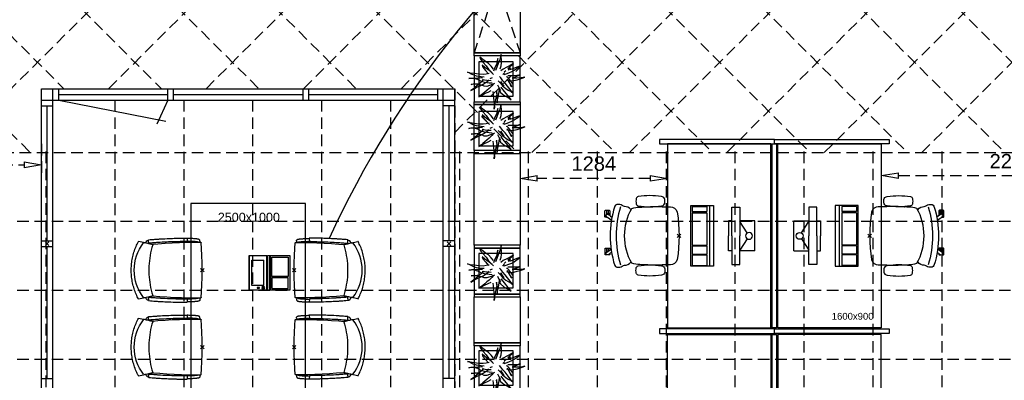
# Model space of a CAD drawing. Header units: millimetres. Extents: x -75976 to 232306, y 42824 to 140527.
# Tile 10 of 199: x 1083 to 9657, y 82520 to 85661. Entities that reach past the tile are written whole.
import ezdxf

# ---------------------------------------------------------------- set-up
doc = ezdxf.new("R2010")
doc.units = ezdxf.units.MM
doc.header["$LTSCALE"] = 400
doc.header["$PDMODE"] = 3
doc.header["$PDSIZE"] = 15
doc.linetypes.add('HIDDEN', pattern=[0.375, 0.25, -0.125])
for name, color, linetype in [('-gd', 2, 'Continuous'), ('-ve', 2, 'HIDDEN'), ('co2-1-n-1-0-8_ip0', 7, 'Continuous'), ('inlay', 6, 'Continuous'), ('inr', 4, 'Continuous'), ('plafond', 255, 'HIDDEN'), ('plant', 114, 'Continuous'), ('plat', 5, 'Continuous'), ('sona-s008_ip0', 7, 'Continuous'), ('symbol', 1, 'Continuous'), ('timmerwerk-ge', 150, 'Continuous'), ('timmerwerk-ve', 8, 'HIDDEN')]:
    doc.layers.add(name, color=color, linetype=linetype)
doc.styles.add('Arial', font='arial.ttf', dxfattribs={"height": 176.388889})
doc.styles.get("Standard").update_dxf_attribs({"font": 'arial.ttf'})
doc.dimstyles.new('CAL-N1-050-25', dxfattribs={"dimscale": 50, "dimtxt": 2.5, "dimasz": 3, "dimexe": 1.5, "dimexo": 0, "dimgap": 0.3, "dimtad": 0, "dimdec": 4, "dimrnd": 1, "dimdsep": 46, "dimtxsty": 'Standard', "dimblk": 'CLOSED', "dimcen": 0, "dimdle": 1.25, "dimclrt": 249, "dimadec": 0, "dimazin": 0, "dimtfac": 0.9, "dimtdec": 4, "dimtix": 1, "dimtmove": 0, "dimatfit": 3, "dimldrblk": 'CLOSED', "dimfxl": 1, "dimtvp": 1, "dimtolj": 1, "dimtzin": 0, "dimarcsym": 0})

# ---------------------------------------------------------------- blocks, each defined once
blk = doc.blocks.new('co2-1-n-1-0-8_b2')
for p, q in [((-251.5, -20.3), (-255.8, -20.3)), ((251.5, -20.3), (255.8, -20.3)), ((-249.1, -132.2), (-279.1, -131.7)), ((-251.6, -131.7), (-251.6, -132.2)), ((251.6, -131.7), (251.6, -132.2)), ((-250, -554.2), (-241.1, -513.2)), ((-239.3, -492.8), (-236.8, -493.3)), ((-231.5, -468.8), (-234.2, -468.3)), ((-220.5, -431.4), (-220.7, -431.4)), ((220.7, -431.4), (220.5, -431.4)), ((234.4, -468), (231.4, -468.6)), ((236.7, -493), (239.1, -492.6)), ((241.1, -513.2), (250, -554.2))]:
    blk.add_line(p, q)
at = {"flags": 128}
for points in [[(-238.5, -9.5), (-189.8, -6), (-126.6, -2.7), (-63.3, -0.7), (0, 0)], [(0, 0), (63.3, -0.7), (126.6, -2.7), (189.8, -6), (238.5, -9.5)], [(-255.8, -20.3), (-257.1, -20.4), (-258.3, -20.7), (-259.5, -21.1), (-260.7, -21.6), (-261.9, -22.1), (-263, -22.8), (-264.1, -23.6), (-265.4, -24.8), (-266.8, -26.5), (-267.8, -28.1), (-268.4, -29.4), (-268.8, -30.4), (-269.5, -32.8), (-270, -34.9), (-270.5, -37.1), (-270.9, -39.4), (-271.3, -41.9), (-271.6, -44.3), (-272, -46.9), (-272.4, -49.7), (-272.7, -52.9), (-273.1, -56.4), (-273.5, -60.3), (-273.8, -64.4), (-274.2, -69.1), (-274.6, -74.7), (-275, -81.4), (-275.4, -89.2), (-275.8, -98.1), (-276, -105.6), (-276.2, -113.7), (-276.3, -122.4), (-276.4, -131.8)], [(-223.6, -431.8), (-228.8, -369.6), (-233.1, -307.4), (-236.5, -244.1), (-239, -180.9), (-240.5, -117.6), (-241, -54.2), (-240.8, -12)], [(240.8, -12), (240.9, -73.4), (240.1, -134.8), (238.4, -198.1), (235.7, -261.3), (232, -324.6), (227.4, -387.7), (223.6, -431.8)], [(255.8, -20.3), (257.1, -20.4), (258.3, -20.7), (259.5, -21.1), (260.7, -21.6), (261.9, -22.1), (263, -22.8), (264.1, -23.6), (265.4, -24.8), (266.8, -26.5), (267.8, -28.1), (268.4, -29.4), (268.8, -30.4), (269.5, -32.8), (270, -34.9), (270.5, -37.1), (270.9, -39.4), (271.3, -41.9), (271.6, -44.3), (272, -46.9), (272.4, -49.7), (272.7, -52.9), (273.1, -56.4), (273.5, -60.3), (273.8, -64.4), (274.2, -69.1), (274.6, -74.7), (275, -81.4), (275.4, -89.2), (275.8, -98.1), (276, -105.6), (276.2, -113.7), (276.3, -122.4), (276.4, -131.8)], [(-250, -468), (-253.3, -468.2), (-255.6, -468.2), (-257.8, -468.2), (-259.7, -468), (-261.4, -467.8), (-262.7, -467.5), (-264.9, -466.6), (-266.3, -450.4), (-267.4, -435.8), (-268.5, -422.4), (-269.3, -410.3), (-270, -401), (-270.6, -392.6), (-271.1, -385.1), (-271.5, -378.5), (-271.8, -372.8), (-272.1, -368), (-272.9, -354.6), (-273.7, -340.4), (-274.5, -325.4), (-275.2, -310.1), (-275.8, -294.9), (-276.6, -274.8), (-277.3, -254.8), (-277.8, -234.9), (-278, -228.3), (-278.2, -221.8), (-278.3, -215.3), (-278.4, -208.9), (-278.5, -202.3), (-278.7, -195.2), (-278.8, -187.2), (-278.9, -178.1), (-279, -168.1), (-279.1, -157), (-279.1, -144.8), (-279.1, -131.7)], [(-240.5, -95.2), (-241.5, -95.2), (-243, -95.2), (-244.8, -95.2), (-246.8, -95.2), (-248.9, -95.3), (-251, -95.3)], [(-250, -468), (-248.5, -467.9), (-246.1, -467.6), (-243.8, -467.2), (-241.7, -466.8), (-239.8, -466.3), (-238.2, -465.8), (-237, -465.2), (-235, -464), (-236.3, -448.9), (-237.4, -435.5), (-238.3, -423.4), (-239.1, -412.6), (-239.8, -403.2), (-240.3, -395.1), (-240.8, -388.6), (-241.2, -382.4), (-241.6, -376), (-242, -369.6), (-242.4, -363.2), (-243.5, -343.6), (-244.5, -323.8), (-245.4, -304), (-246.2, -285.1), (-246.9, -266.1), (-247.5, -247.9), (-247.9, -231.1), (-248, -226.2), (-248.2, -220.5), (-248.3, -213.9), (-248.5, -206.4), (-248.6, -197.9), (-248.8, -188.5), (-248.9, -176.2), (-249, -162.7), (-249.1, -147.9), (-249.1, -132.2)], [(249.1, -132.2), (249.1, -146.9), (249, -160.6), (248.9, -172.9), (248.8, -183.9), (248.7, -193.5), (248.5, -201.8), (248.4, -208.3), (248.3, -214.7), (248.2, -221.1), (248, -227.6), (247.9, -234.1), (247.3, -253.9), (246.6, -273.8), (245.9, -293.6), (245, -312.5), (244.1, -331.4), (243.2, -349.5), (242.2, -366.2), (241.9, -371), (241.5, -376.6), (241.1, -383.1), (240.6, -390.6), (240.1, -398.9), (239.4, -408.1), (238.5, -420.2), (237.5, -433.4), (236.4, -447.9), (235, -464), (237, -465.2), (238.2, -465.8), (239.8, -466.3), (241.7, -466.8), (243.8, -467.2), (246.1, -467.6), (248.5, -467.9), (250, -468)], [(240.7, -95.2), (241.5, -95.2), (243, -95.2), (244.8, -95.2), (246.8, -95.2), (248.9, -95.3), (250.8, -95.3)], [(250, -468), (253.3, -468.2), (255.6, -468.2), (257.8, -468.2), (259.7, -468), (261.4, -467.8), (262.7, -467.5), (263.7, -467.1), (265, -466.1), (266, -453.4), (267, -441.6), (267.8, -430.7), (268.6, -420.8), (269.2, -412), (269.8, -404.1), (270.3, -397.1), (270.7, -390.6), (271.1, -384.3), (271.5, -377.9), (271.9, -371.5), (272.3, -365), (273.4, -345.2), (274.5, -325.3), (275.4, -305.3), (276, -290.1), (276.6, -274.8), (277.1, -259.7), (277.6, -245.3), (277.9, -231.9), (278, -226.9), (278.2, -221.2), (278.3, -214.5), (278.5, -206.9), (278.6, -198.4), (278.7, -188.9), (278.9, -176.5), (279, -162.9), (279.1, -148), (279.1, -131.7), (249.1, -132.2)], [(-241.1, -513.2), (-239, -503.7), (-237.1, -494.8), (-234.9, -484.6), (-232.9, -475.3), (-231.1, -466.9), (-229.4, -459.3), (-228, -452.7), (-226.8, -447), (-225.7, -442.2), (-224.9, -438.4)], [(-224.9, -438.4), (-224.4, -436.2), (-224.1, -434.5), (-223.8, -433.2), (-223.6, -432.5)], [(-223.7, -432.8), (-223.7, -432.8), (-223.6, -432.5)], [(-223.6, -431.7), (-223.6, -431.7), (-223.6, -431.8)], [(0, -465.5), (-18.1, -465.2), (-36.1, -464.6), (-59.3, -463.1), (-82.5, -460.9), (-105.6, -457.9), (-128.5, -454.2), (-151.9, -449.7), (-175, -444.4), (-197.9, -438.3), (-220.5, -431.4)], [(220.5, -431.4), (198.1, -438.3), (175.3, -444.3), (152.1, -449.7), (128.5, -454.2), (105.7, -457.9), (82.8, -460.8), (59.5, -463.1), (36.1, -464.6), (18.1, -465.2), (0, -465.5)], [(223.6, -431.8), (223.6, -431.7), (223.6, -431.7)], [(223.6, -432.5), (223.6, -432.5), (223.7, -432.8)], [(223.6, -432.5), (223.7, -432.8), (224, -434), (224.4, -435.9), (224.9, -438.4)], [(224.9, -438.4), (225.7, -442.2), (226.8, -447), (228, -452.7), (229.4, -459.3), (231.1, -466.8), (232.9, -475.2), (234.9, -484.6), (237.1, -494.8), (239, -503.7), (241.1, -513.2)], [(-248.6, -556.9), (-241.7, -560.6), (-230.9, -566), (-220.5, -570.8), (-209.7, -575.6), (-197.7, -580.6), (-185.6, -585.3), (-173.3, -589.7), (-161, -593.7), (-148.6, -597.5), (-136.1, -601), (-123.5, -604.2), (-110.8, -607), (-98.1, -609.6), (-85.4, -611.8), (-72.6, -613.8), (-59.7, -615.4), (-46.8, -616.7), (-33.9, -617.7), (-22.6, -618.2), (-10.7, -618.6), (0, -618.7)], [(0, -618.7), (7.7, -618.6), (19.8, -618.3), (31.2, -617.8), (42.9, -617), (55.8, -615.8), (68.7, -614.3), (81.5, -612.4), (94.3, -610.3), (107, -607.8), (119.7, -605.1), (132.3, -602), (144.8, -598.6), (157.2, -594.9), (169.5, -590.9), (181.8, -586.7), (194, -582.1), (206, -577.2), (217.9, -572), (228.2, -567.2), (238.9, -562), (248.7, -556.9)]]:
    blk.add_lwpolyline(points, dxfattribs=at)
for centre, radius, start, end in [((-251.5, -32.8), 12.5, 31.88123, 90), ((-251.5, -32.8), 12.5, 293.14629, 327.65776), ((-238.3, -12), 2.5, 94.56646, 179.48074), ((238.3, -12), 2.5, 0.51926, 85.43354), ((251.5, -32.8), 12.5, 90, 148.11877), ((251.5, -32.8), 12.5, 212.34224, 246.85371), ((-233.6, -464.5), 28.8, 186.1005, 258.54259), ((-166.7, -477.3), 75, 191.73142, 197.31644), ((-233.7, -464.5), 3.77, 192.88655, 261.7566), ((0.2, -200.9), 391.2, 232.63547, 269.9709), ((-226.1, -432), 2.5, 341.68171, 5.2297), ((-226.1, -431.9), 2.5, 347.79098, 5.22757), ((-0.2, -200.9), 391.2, 270.03074, 307.36288), ((226.1, -431.9), 2.5, 174.77243, 192.20902), ((226.1, -432), 2.5, 174.778, 187.14446), ((226.1, -432), 2.5, 187.15482, 198.3185), ((234, -464.6), 3.4, 276.6537, 346.92859), ((166.7, -477.3), 75, 342.67468, 348.45132), ((234, -464.6), 28.4, 280.35782, 354.00571), ((-247.5, -554.8), 2.5, 167.79098, 242.16084), ((247.5, -554.8), 2.5, 297.83916, 12.20902)]:
    blk.add_arc(centre, radius, start, end)
for points in [[(-243.3, -32.8), (-243.7, -32.8), (-244.1, -33.5), (-245, -36.2), (-245.5, -38.1), (-246.4, -43.2), (-246.9, -46.3), (-247.8, -53.6), (-248.3, -57.8), (-249.1, -67), (-249.5, -72), (-250.2, -82.7), (-250.6, -88.4), (-251.1, -100.3), (-251.3, -106.4), (-251.5, -118.9), (-251.6, -125.3), (-251.6, -131.7)], [(243.3, -32.8), (243.7, -32.8), (244.1, -33.5), (245, -36.2), (245.5, -38.1), (246.4, -43.2), (246.9, -46.3), (247.8, -53.6), (248.3, -57.8), (249.1, -67), (249.5, -72), (250.2, -82.7), (250.6, -88.4), (251.1, -100.3), (251.3, -106.4), (251.5, -118.9), (251.6, -125.3), (251.6, -131.7)]]:
    blk.add_open_spline(points, degree=3, knots=[0, 0, 0, 0, 0.125, 0.125, 0.25, 0.25, 0.375, 0.375, 0.5, 0.5, 0.625, 0.625, 0.75, 0.75, 0.875, 0.875, 0.9994014, 0.9994014, 0.9994014, 0.9994014])
at = {"layer": 'co2-1-n-1-0-8_ip0'}
blk.add_point((0, 0), dxfattribs=at)
blk = doc.blocks.new('symb-LPTP_b2')
for p, q in [((150, 0), (-150, 0)), ((-150, 0), (-150, -155)), ((150, -155), (150, 0)), ((150, -5), (-150, -5)), ((-110, -25), (-110, -129)), ((110, -25), (-110, -25)), ((110, -129), (110, -25)), ((150, -155), (-150, -155)), ((150, -160), (-150, -160)), ((-150, -160), (-150, -355)), ((110, -129), (-110, -129)), ((150, -355), (150, -160)), ((-150, -355), (150, -355))]:
    blk.add_line(p, q)
for points in [[(126.4, -69.8), (133.6, -69.8), (133.6, -91.9), (126.4, -91.9)], [(128.4, -71.8), (131.6, -71.8), (131.6, -89.9), (128.4, -89.9)], [(-135, -175), (135, -175), (135, -188.8), (-135, -188.8)], [(32.1, -198.8), (-135, -198.8), (-135, -340), (32.1, -340)], [(42.1, -198.8), (135, -198.8), (135, -340), (42.1, -340)]]:
    blk.add_lwpolyline(points, close=True)
for points in [[(-129.8, -157.5, 10, 10, 0), (-110.7, -157.5, 10, 10, 0)], [(129.8, -157.5, 10, 10, 0), (110.7, -157.5, 10, 10, 0)]]:
    blk.add_lwpolyline(points, format="xyseb")
for radius in [12.6, 7.57]:
    blk.add_circle((130, -123.9), radius)
blk = doc.blocks.new('boom nieuw 01')
at = {"layer": 'plant', "extrusion": (0, -4.44089e-16, -1)}
for p, q in [((-238, 749), (-257, 677)), ((-238, 749), (-257, 677)), ((-225, 789), (-238, 749)), ((-225, 789), (-238, 749)), ((-225, 745), (-225, 789)), ((-225, 745), (-225, 789)), ((-219, 696), (-225, 745)), ((-219, 696), (-225, 745)), ((-574, 694), (-627, 737)), ((-627, 737), (-616, 698)), ((-574, 694), (-627, 737)), ((-627, 737), (-616, 698)), ((-616, 698), (-564, 639)), ((-616, 698), (-564, 639)), ((-531, 541), (-584, 584)), ((-584, 584), (-573, 545)), ((-531, 541), (-584, 584)), ((-584, 584), (-573, 545)), ((-519, 654), (-574, 694)), ((-519, 654), (-574, 694)), ((-564, 639), (-510, 574)), ((-564, 639), (-510, 574)), ((-467, 618), (-519, 654)), ((-467, 618), (-519, 654)), ((-510, 574), (-463, 510)), ((-510, 574), (-463, 510)), ((-412, 565), (-467, 618)), ((-412, 565), (-467, 618)), ((-369, 511), (-412, 565)), ((-369, 511), (-412, 565)), ((-316, 598), (-344, 540)), ((-298, 670), (-316, 598)), ((-284, 619), (-308, 551)), ((-284, 619), (-308, 551)), ((-285, 709), (-298, 670)), ((-285, 665), (-285, 709)), ((-279, 616), (-285, 665)), ((-257, 677), (-284, 619)), ((-257, 677), (-284, 619)), ((-243, 519), (-227, 576)), ((-243, 519), (-227, 576)), ((-227, 576), (-219, 630)), ((-227, 576), (-219, 630)), ((-219, 630), (-219, 696)), ((-219, 630), (-219, 696)), ((-55, 579), (-119, 548)), ((-55, 579), (-119, 548)), ((-101, 524), (-55, 560)), ((-101, 524), (-55, 560)), ((9, 617), (-55, 579)), ((9, 617), (-55, 579)), ((-55, 560), (-36, 579)), ((-55, 560), (-36, 579)), ((-36, 579), (9, 617)), ((-36, 579), (9, 617)), ((126, 569), (73, 551)), ((126, 569), (73, 551)), ((92, 539), (126, 569)), ((92, 539), (126, 569)), ((-831, 440), (-863, 451)), ((-863, 451), (-808, 440)), ((-831, 440), (-863, 451)), ((-863, 451), (-808, 440)), ((-793, 417), (-831, 440)), ((-793, 417), (-831, 440)), ((-808, 440), (-733, 432)), ((-808, 440), (-733, 432)), ((-751, 400), (-793, 417)), ((-751, 400), (-793, 417)), ((-690, 378), (-751, 400)), ((-690, 378), (-751, 400)), ((-733, 432), (-646, 419)), ((-733, 432), (-646, 419)), ((-601, 365), (-690, 378)), ((-601, 365), (-690, 378)), ((-646, 419), (-567, 415)), ((-646, 419), (-567, 415)), ((-573, 545), (-520, 486)), ((-573, 545), (-520, 486)), ((-567, 415), (-510, 423)), ((-567, 415), (-510, 423)), ((-476, 501), (-531, 541)), ((-476, 501), (-531, 541)), ((-520, 486), (-467, 421)), ((-520, 486), (-467, 421)), ((-510, 423), (-451, 434)), ((-510, 423), (-451, 434)), ((-424, 465), (-476, 501)), ((-424, 465), (-476, 501)), ((-463, 510), (-423, 466)), ((-463, 510), (-423, 466)), ((-369, 412), (-424, 465)), ((-369, 412), (-424, 465)), ((-423, 466), (-397, 444)), ((-423, 466), (-397, 444)), ((-344, 540), (-368, 472)), ((-308, 551), (-333, 488)), ((-308, 551), (-333, 488)), ((-187, 511), (-234, 479)), ((-187, 511), (-234, 479)), ((-195, 409), (-161, 444)), ((-119, 548), (-187, 511)), ((-170, 410), (-128, 424)), ((-170, 410), (-128, 424)), ((-167, 460), (-136, 488)), ((-167, 460), (-136, 488)), ((-128, 424), (-78, 443)), ((-128, 424), (-78, 443)), ((-15, 385), (-100, 387)), ((-15, 385), (-100, 387)), ((-95, 500), (-50, 537)), ((-78, 443), (-25, 464)), ((-78, 443), (-25, 464)), ((-4, 517), (-70, 496)), ((-4, 517), (-70, 496)), ((-25, 464), (20, 490)), ((-25, 464), (20, 490)), ((71, 388), (-15, 385)), ((71, 388), (-15, 385)), ((73, 551), (-4, 517)), ((73, 551), (-4, 517)), ((20, 490), (61, 517)), ((20, 490), (61, 517)), ((51, 371), (104, 389)), ((51, 371), (104, 389)), ((61, 517), (92, 539)), ((61, 517), (92, 539)), ((140, 402), (71, 388)), ((140, 402), (71, 388)), ((104, 389), (140, 402)), ((104, 389), (140, 402)), ((-838, 331), (-790, 339)), ((-838, 331), (-790, 339)), ((-787, 335), (-838, 331)), ((-787, 335), (-838, 331)), ((-794, 221), (-746, 230)), ((-794, 221), (-746, 230)), ((-743, 226), (-794, 221)), ((-743, 226), (-794, 221)), ((-790, 339), (-724, 343)), ((-790, 339), (-724, 343)), ((-737, 335), (-787, 335)), ((-737, 335), (-787, 335)), ((-746, 230), (-680, 234)), ((-746, 230), (-680, 234)), ((-694, 225), (-743, 226)), ((-694, 225), (-743, 226)), ((-691, 320), (-737, 335)), ((-724, 343), (-665, 349)), ((-724, 343), (-665, 349)), ((-686, 193), (-722, 163)), ((-686, 193), (-722, 163)), ((-647, 211), (-694, 225)), ((-647, 211), (-694, 225)), ((-636, 315), (-691, 320)), ((-636, 315), (-691, 320)), ((-688, 167), (-620, 196)), ((-688, 167), (-620, 196)), ((-648, 228), (-686, 193)), ((-648, 228), (-686, 193)), ((-642, 298), (-680, 321)), ((-642, 298), (-680, 321)), ((-680, 234), (-621, 240)), ((-680, 234), (-621, 240)), ((-665, 349), (-613, 352)), ((-665, 349), (-613, 352)), ((-604, 263), (-648, 228)), ((-604, 263), (-648, 228)), ((-592, 206), (-647, 211)), ((-592, 206), (-647, 211)), ((-601, 281), (-642, 298)), ((-601, 281), (-642, 298)), ((-620, 196), (-568, 225)), ((-620, 196), (-568, 225)), ((-613, 352), (-578, 349)), ((-613, 352), (-578, 349)), ((-553, 314), (-604, 263)), ((-553, 314), (-604, 263)), ((-547, 362), (-601, 365)), ((-547, 362), (-601, 365)), ((-540, 259), (-601, 281)), ((-540, 259), (-601, 281)), ((-549, 186), (-592, 206)), ((-549, 186), (-592, 206)), ((-583, 313), (-496, 300)), ((-583, 313), (-496, 300)), ((-568, 225), (-511, 263)), ((-568, 225), (-511, 263)), ((-451, 246), (-540, 259)), ((-451, 246), (-540, 259)), ((-511, 263), (-472, 292)), ((-511, 263), (-472, 292)), ((-496, 300), (-417, 296)), ((-496, 300), (-417, 296)), ((-392, 219), (-496, 183)), ((-392, 219), (-496, 183)), ((-472, 292), (-455, 309)), ((-472, 292), (-455, 309)), ((-403, 195), (-454, 144)), ((-403, 195), (-454, 144)), ((-397, 243), (-451, 246)), ((-397, 243), (-451, 246)), ((-398, 347), (-436, 328)), ((-398, 347), (-436, 328)), ((-369, 232), (-403, 195)), ((-369, 232), (-403, 195)), ((-354, 238), (-392, 219)), ((-354, 238), (-392, 219)), ((-297, 215), (-269, 162)), ((-297, 215), (-269, 162)), ((-281, 288), (-232, 238)), ((-281, 288), (-232, 238)), ((-231, 344), (-254, 371)), ((-231, 344), (-254, 371)), ((-194, 216), (-242, 260)), ((-194, 216), (-242, 260)), ((-233, 285), (-204, 233)), ((-233, 285), (-204, 233)), ((-232, 238), (-199, 194)), ((-232, 238), (-199, 194)), ((-192, 292), (-231, 344)), ((-192, 292), (-231, 344)), ((-204, 233), (-174, 186)), ((-204, 233), (-174, 186)), ((-199, 194), (-138, 143)), ((-199, 194), (-138, 143)), ((-174, 186), (-194, 216)), ((-174, 186), (-194, 216)), ((-151, 244), (-192, 292)), ((-151, 244), (-192, 292)), ((-33, 98), (-151, 244)), ((-33, 98), (-151, 244)), ((-127, 307), (-59, 290)), ((-127, 307), (-59, 290)), ((-105, 362), (-122, 364)), ((-105, 362), (-122, 364)), ((-113, 330), (-85, 277)), ((-113, 330), (-85, 277)), ((-83, 336), (-105, 362)), ((-83, 336), (-105, 362)), ((-85, 277), (-56, 224)), ((-85, 277), (-56, 224)), ((-43, 284), (-83, 336)), ((-43, 284), (-83, 336)), ((-59, 290), (16, 294)), ((-59, 290), (16, 294)), ((-56, 224), (-25, 178)), ((-56, 224), (-25, 178)), ((-25, 178), (-46, 207)), ((-25, 178), (-46, 207)), ((-3, 235), (-43, 284)), ((-3, 235), (-43, 284)), ((69, 341), (-16, 343)), ((69, 341), (-16, 343)), ((-5, 354), (51, 371)), ((-5, 354), (51, 371)), ((16, 294), (79, 310)), ((16, 294), (79, 310)), ((154, 344), (69, 341)), ((154, 344), (69, 341)), ((79, 310), (135, 327)), ((79, 310), (135, 327)), ((135, 327), (188, 345)), ((135, 327), (188, 345)), ((224, 359), (154, 344)), ((224, 359), (154, 344)), ((188, 345), (224, 359)), ((188, 345), (224, 359)), ((-748, 141), (-796, 107)), ((-748, 141), (-796, 107)), ((-796, 107), (-737, 139)), ((-796, 107), (-737, 139)), ((-722, 163), (-748, 141)), ((-722, 163), (-748, 141)), ((-737, 139), (-688, 167)), ((-737, 139), (-688, 167)), ((-597, 22), (-646, -12)), ((-597, 22), (-646, -12)), ((-646, -12), (-586, 20)), ((-646, -12), (-586, 20)), ((-572, 44), (-597, 22)), ((-572, 44), (-597, 22)), ((-586, 20), (-537, 48)), ((-586, 20), (-537, 48)), ((-535, 74), (-572, 44)), ((-535, 74), (-572, 44)), ((-496, 183), (-549, 186)), ((-496, 183), (-549, 186)), ((-537, 48), (-469, 77)), ((-537, 48), (-469, 77)), ((-497, 109), (-535, 74)), ((-497, 109), (-535, 74)), ((-454, 144), (-497, 109)), ((-454, 144), (-497, 109)), ((-469, 77), (-417, 106)), ((-469, 77), (-417, 106)), ((-380, 87), (-378, 37)), ((-380, 87), (-378, 37)), ((-378, 37), (-372, -25)), ((-378, 37), (-372, -25)), ((-317, 95), (-308, 24)), ((-317, 95), (-308, 24)), ((-317, -32), (-303, 34)), ((-317, -32), (-303, 34)), ((-308, 24), (-304, -32)), ((-308, 24), (-304, -32)), ((-303, 34), (-304, 107)), ((-303, 34), (-304, 107)), ((-293, -58), (-278, 12)), ((-293, -58), (-278, 12)), ((-278, 12), (-263, 89)), ((-278, 12), (-263, 89)), ((-269, 162), (-239, 109)), ((-269, 162), (-239, 109)), ((-267, 114), (-235, 70)), ((-267, 114), (-235, 70)), ((-263, 89), (-248, 155)), ((-263, 89), (-248, 155)), ((-235, 70), (-173, 19)), ((-235, 70), (-173, 19)), ((-186, 120), (-227, 169)), ((-186, 120), (-227, 169)), ((-69, -25), (-186, 120)), ((-69, -25), (-186, 120)), ((-173, 19), (-128, -8)), ((-173, 19), (-128, -8)), ((-138, 143), (-93, 116)), ((-138, 143), (-93, 116)), ((-93, 116), (-36, 86)), ((-93, 116), (-36, 86)), ((-36, 86), (2, 56)), ((-36, 86), (2, 56)), ((2, 56), (-33, 98)), ((2, 56), (-33, 98)), ((-372, -25), (-363, -96)), ((-372, -25), (-363, -96)), ((-363, -96), (-359, -152)), ((-363, -96), (-359, -152)), ((-359, -152), (-354, -201)), ((-359, -152), (-354, -201)), ((-358, -244), (-348, -178)), ((-358, -244), (-348, -178)), ((-348, -178), (-333, -108)), ((-348, -178), (-333, -108)), ((-333, -108), (-317, -32)), ((-333, -108), (-317, -32)), ((-304, -32), (-299, -81)), ((-304, -32), (-299, -81)), ((-303, -124), (-293, -58)), ((-303, -124), (-293, -58)), ((-299, -81), (-303, -124)), ((-299, -81), (-303, -124)), ((-128, -8), (-72, -38)), ((-128, -8), (-72, -38)), ((-72, -38), (-33, -68)), ((-72, -38), (-33, -68)), ((-33, -68), (-69, -25)), ((-33, -68), (-69, -25)), ((-354, -201), (-358, -244)), ((-354, -201), (-358, -244))]:
    blk.add_line(p, q, dxfattribs=at)
at = {"layer": 'timmerwerk-ge', "linetype": 'Continuous', "extrusion": (0, -4.44089e-16, -1)}
for p, q in [((0, 647), (-647, 647)), ((-647, 647), (-647, 0)), ((0, 0), (0, 647)), ((-647, 0), (0, 0))]:
    blk.add_line(p, q, dxfattribs=at)
blk = doc.blocks.new('_CLOSED')
at = {"color": 0, "linetype": 'ByBlock'}
for p, q in [((-1, 0.167), (0, 0)), ((-1, 0.167), (-1, -0.167)), ((0, 0), (-1, -0.167))]:
    blk.add_line(p, q, dxfattribs=at)
blk = doc.blocks.new('*D1613')
at = {"layer": '-ve', "color": 0, "lineweight": -2, "transparency": 16777216}
for p, q in [((78584.5, 124578.5), (78584.5, 124228.5)), ((80861.9, 124578.5), (80861.9, 124228.5)), ((78734.5, 124303.5), (80711.9, 124303.5))]:
    blk.add_line(p, q, dxfattribs=at)
at = {"layer": 'Defpoints', "color": 0, "transparency": 16777216}
for p in [(78584.5, 124578.5), (80861.9, 124578.5), (80861.9, 124303.5)]:
    blk.add_point(p, dxfattribs=at)
at = {"layer": '-ve', "color": 0, "lineweight": -2, "transparency": 16777216, "xscale": 150, "yscale": 150, "zscale": 150, "rotation": 180}
blk.add_blockref('_CLOSED', (78584.5, 124303.5), dxfattribs=at)
at = {"layer": '-ve', "color": 0, "lineweight": -2, "transparency": 16777216, "xscale": 150, "yscale": 150, "zscale": 150}
blk.add_blockref('_CLOSED', (80861.9, 124303.5), dxfattribs=at)
at = {"layer": '-ve', "color": 249, "transparency": 16777216, "insert": (79723.2, 124429), "char_height": 125, "attachment_point": 5}
blk.add_mtext('\\A1;2277', dxfattribs=at)
blk = doc.blocks.new('*D1614')
at = {"layer": '-ve', "color": 0, "lineweight": -2, "transparency": 16777216}
for p, q in [((75440.4, 124578.5), (75440.4, 124203.9)), ((76724.5, 124578.5), (76724.5, 124203.9)), ((76574.5, 124278.9), (75590.4, 124278.9))]:
    blk.add_line(p, q, dxfattribs=at)
at = {"layer": 'Defpoints', "color": 0, "transparency": 16777216}
for p in [(75440.4, 124578.5), (76724.5, 124578.5), (75440.4, 124278.9)]:
    blk.add_point(p, dxfattribs=at)
at = {"layer": '-ve', "color": 0, "lineweight": -2, "transparency": 16777216, "xscale": 150, "yscale": 150, "zscale": 150, "rotation": 180}
blk.add_blockref('_CLOSED', (75440.4, 124278.9), dxfattribs=at)
at = {"layer": '-ve', "color": 0, "lineweight": -2, "transparency": 16777216, "xscale": 150, "yscale": 150, "zscale": 150}
blk.add_blockref('_CLOSED', (76724.5, 124278.9), dxfattribs=at)
at = {"layer": '-ve', "color": 249, "transparency": 16777216, "insert": (76082.4, 124406.5), "char_height": 125, "attachment_point": 5}
blk.add_mtext('\\A1;1284', dxfattribs=at)
blk = doc.blocks.new('*D1615')
at = {"layer": '-ve', "color": 0, "lineweight": -2, "transparency": 16777216}
for p, q in [((69873.9, 124578.5), (69873.9, 124322.2)), ((71273.4, 124578.5), (71273.4, 124322.2)), ((70023.9, 124397.2), (71123.4, 124397.2))]:
    blk.add_line(p, q, dxfattribs=at)
at = {"layer": 'Defpoints', "color": 0, "transparency": 16777216}
for p in [(69873.9, 124578.5), (71273.4, 124578.5), (71273.4, 124397.2)]:
    blk.add_point(p, dxfattribs=at)
at = {"layer": '-ve', "color": 0, "lineweight": -2, "transparency": 16777216, "xscale": 150, "yscale": 150, "zscale": 150, "rotation": 180}
blk.add_blockref('_CLOSED', (69873.9, 124397.2), dxfattribs=at)
at = {"layer": '-ve', "color": 0, "lineweight": -2, "transparency": 16777216, "xscale": 150, "yscale": 150, "zscale": 150}
blk.add_blockref('_CLOSED', (71273.4, 124397.2), dxfattribs=at)
at = {"layer": '-ve', "color": 249, "transparency": 16777216, "insert": (70573.6, 124524.8), "char_height": 125, "attachment_point": 5}
blk.add_mtext('\\A1;1400', dxfattribs=at)
blk = doc.blocks.new('SONA-S008_B2')
at = {"layer": '-gd'}
blk.add_open_spline([(-253, -509.5), (-87.8, -560.2), (87.8, -560.2), (253, -509.5)], degree=3, dxfattribs=at)
for points in [[(-206.6, -15.8), (-79.4, 5.3), (79.6, 5.3), (206.6, -15.8)], [(-253, -272.1), (-257.1, -206.8), (-252.1, -139.2), (-253, -73.9)], [(-253, -73.9), (-253.4, -51.6), (-233.1, -20.2), (-206.6, -15.8)], [(206.6, -15.8), (233.1, -20.2), (253.4, -51.6), (253, -73.9)], [(253, -73.9), (252.1, -139.2), (257.1, -206.8), (253, -272.1)], [(-342.5, -153.6), (-353.5, -221.1), (-351.5, -287.6), (-342.5, -355.4)], [(-325.3, -126.1), (-337, -131.7), (-340.4, -140.8), (-342.5, -153.6)], [(-277.9, -126.1), (-287.8, -121.3), (-315.3, -121.3), (-325.3, -126.1)], [(-260.7, -153.6), (-262.7, -140.8), (-266.2, -131.7), (-277.9, -126.1)], [(-260.7, -355.4), (-251.6, -287.6), (-249.7, -221.1), (-260.7, -153.6)], [(260.6, -355.4), (251.6, -287.6), (249.7, -221.1), (260.6, -153.6)], [(260.6, -153.6), (262.7, -140.8), (266.2, -131.7), (277.9, -126.1)], [(277.9, -126.1), (287.8, -121.3), (315.3, -121.3), (325.3, -126.1)], [(325.3, -126.1), (337, -131.7), (340.4, -140.8), (342.5, -153.6)], [(342.5, -153.6), (353.4, -221.1), (351.5, -287.6), (342.5, -355.4)], [(-250.7, -332.5), (-253.1, -331.7), (-255.4, -330.9), (-257.6, -330.2)], [(-255.2, -303.9), (-254.1, -304.3), (-252.9, -304.7), (-251.7, -305.1)], [(-238.9, -411.5), (-253, -365.7), (-250.2, -318.7), (-253, -272.1)], [(253, -272.1), (250.2, -318.7), (253, -365.7), (238.9, -411.5)], [(256.9, -323.2), (255, -323.8), (253.1, -324.4), (251, -325.1)], [(251.9, -297.7), (252.9, -297.4), (253.8, -297.1), (254.7, -296.8)], [(-342.5, -355.4), (-341.5, -363), (-333.6, -369.9), (-326.1, -371.8)], [(-326.1, -371.8), (-310.3, -375.7), (-292.8, -375.7), (-277, -371.8)], [(-277, -371.8), (-269.5, -369.9), (-261.7, -363), (-260.7, -355.4)], [(-227.3, -418.1), (-247.1, -436.6), (-255.7, -455.2), (-255.5, -473.7)], [(238.9, -411.5), (95.4, -494.5), (-95.5, -494.5), (-238.9, -411.5)], [(255.5, -473.7), (255.7, -455.2), (247.1, -436.6), (227.3, -418.1)], [(277, -371.8), (269.5, -369.9), (261.7, -363), (260.6, -355.4)], [(326.1, -371.8), (310.3, -375.7), (292.8, -375.7), (277, -371.8)], [(342.5, -355.4), (341.5, -363), (333.6, -369.9), (326.1, -371.8)], [(-255.5, -473.7), (-255.4, -489), (-270.3, -500.1), (-272.1, -515.2)], [(272.1, -515.2), (270.3, -500.1), (255.4, -489), (255.5, -473.7)], [(-272.1, -515.2), (-274.4, -533.8), (-273.7, -555.7), (-258.6, -560.1)], [(-258.6, -560.1), (-77.4, -613.6), (78.8, -613.6), (258.6, -560.1)], [(-185.5, -615.4), (-185.5, -615.4), (-176.5, -602.9), (-162.6, -583.8)], [(-134.5, -588.9), (-152.4, -613.6), (-164.7, -630.5), (-164.7, -630.5)], [(143.1, -630.4), (143.1, -630.4), (131.8, -614.9), (115.2, -592)], [(143.7, -587.5), (156, -604.4), (163.9, -615.2), (163.9, -615.2)], [(258.6, -560.1), (273.7, -555.6), (274.4, -533.8), (272.1, -515.2)], [(-222.5, -641.1), (-222.5, -641.1), (-222.4, -632.9), (-222.4, -632.9)], [(-218.8, -644.8), (-220.8, -644.8), (-222.5, -643.1), (-222.5, -641.1)], [(-222.4, -606.9), (-222.4, -604.9), (-220.7, -603.3), (-218.7, -603.3)], [(-222.4, -615.1), (-222.4, -615.1), (-222.4, -606.9), (-222.4, -606.9)], [(-218.8, -615.1), (-218.8, -615.1), (-222.4, -615.1), (-222.4, -615.1)], [(-222.4, -629.9), (-222.4, -629.9), (-222.4, -618.1), (-222.4, -618.1)], [(-222.4, -618.1), (-222.4, -618.1), (-198.5, -618.1), (-198.5, -618.1)], [(-198.6, -630), (-198.6, -630), (-222.4, -629.9), (-222.4, -629.9)], [(-222.4, -632.9), (-222.4, -632.9), (-218.8, -632.9), (-218.8, -632.9)], [(-198.5, -615.1), (-198.5, -615.1), (-218.8, -615.1), (-218.8, -615.1)], [(-218.8, -632.9), (-218.8, -632.9), (-198.6, -633), (-198.6, -633)], [(-166.5, -644.9), (-166.5, -644.9), (-218.8, -644.8), (-218.8, -644.8)], [(-218.7, -603.3), (-218.7, -603.3), (-192, -603.3), (-176.8, -603.3)], [(-198.6, -633), (-198.6, -633), (-198.6, -630), (-198.6, -630)], [(-198.6, -630), (-198.6, -630), (-186.7, -630), (-186.7, -630)], [(-198.6, -633), (-198.6, -633), (-186.7, -633), (-186.7, -633)], [(-198.5, -618.1), (-198.5, -618.1), (-198.5, -615.1), (-198.5, -615.1)], [(-198.5, -615.1), (-198.5, -615.1), (-186.7, -615.2), (-186.7, -615.2)], [(-198.5, -618.1), (-198.5, -618.1), (-189.1, -618.2), (-187.1, -618.2)], [(-182.7, -633.4), (-188.4, -629.2), (-189.7, -621.1), (-185.5, -615.4)], [(-185.4, -615.2), (-186.2, -615.2), (-186.7, -615.2), (-186.7, -615.2)], [(-186.7, -615.2), (-186.7, -615.2), (-186.7, -616.4), (-186.7, -617.3)], [(-185.9, -630), (-186.4, -630), (-186.7, -630), (-186.7, -630)], [(-186.7, -630), (-186.7, -630), (-186.7, -633), (-186.7, -633)], [(-186.7, -633), (-186.7, -633), (-185.3, -633), (-183.1, -633)], [(-164.7, -630.5), (-168.8, -636.2), (-176.9, -637.5), (-182.7, -633.4)], [(-182.7, -633.4), (-182.7, -633.4), (-182.7, -633.4), (-182.7, -633.4)], [(-167.1, -633), (-166.7, -633), (-166.5, -633), (-166.5, -633)], [(-166.5, -633), (-166.5, -633), (-162.9, -633.1), (-162.9, -633.1)], [(-162.9, -641.3), (-162.9, -643.3), (-164.5, -644.9), (-166.5, -644.9)], [(-162.8, -630.1), (-162.8, -630.1), (-163.4, -630.1), (-164.4, -630)], [(-162.9, -633.1), (-162.9, -633.1), (-162.9, -641.3), (-162.9, -641.3)], [(-162.8, -628), (-162.8, -629.2), (-162.8, -630.1), (-162.8, -630.1)], [(106.4, -606.6), (106.4, -604.6), (108, -603), (110, -603)], [(106.4, -614.8), (106.4, -614.8), (106.4, -606.6), (106.4, -606.6)], [(110.1, -614.8), (110.1, -614.8), (106.4, -614.8), (106.4, -614.8)], [(106.4, -629.7), (106.4, -629.7), (106.4, -617.8), (106.4, -617.8)], [(106.4, -617.8), (106.4, -617.8), (130.3, -617.8), (130.3, -617.8)], [(130.3, -629.6), (130.3, -629.6), (106.4, -629.7), (106.4, -629.7)], [(106.4, -640.9), (106.4, -640.9), (106.4, -632.7), (106.4, -632.7)], [(106.4, -632.7), (106.4, -632.7), (110.1, -632.7), (110.1, -632.7)], [(110.1, -644.5), (108.1, -644.5), (106.5, -642.9), (106.4, -640.9)], [(110, -603), (110, -603), (115.6, -603), (123.1, -603)], [(130.3, -614.8), (130.3, -614.8), (110.1, -614.8), (110.1, -614.8)], [(110.1, -632.7), (110.1, -632.7), (130.3, -632.6), (130.3, -632.6)], [(162.4, -644.4), (162.4, -644.4), (110.1, -644.5), (110.1, -644.5)], [(130.3, -617.8), (130.3, -617.8), (130.3, -614.8), (130.3, -614.8)], [(130.3, -614.8), (130.3, -614.8), (130.9, -614.8), (131.7, -614.8)], [(130.3, -617.8), (130.3, -617.8), (131.9, -617.8), (133.9, -617.8)], [(130.3, -632.6), (130.3, -632.6), (130.3, -629.6), (130.3, -629.6)], [(130.3, -629.6), (130.3, -629.6), (142.1, -629.6), (142.1, -629.6)], [(130.3, -632.6), (130.3, -632.6), (142.2, -632.6), (142.2, -632.6)], [(142.5, -629.6), (142.3, -629.6), (142.1, -629.6), (142.1, -629.6)], [(142.1, -629.6), (142.1, -629.6), (142.2, -632.6), (142.2, -632.6)], [(142.2, -632.6), (142.2, -632.6), (143.3, -632.6), (145.1, -632.6)], [(161.1, -633.2), (155.3, -637.4), (147.2, -636.1), (143.1, -630.4)], [(154.9, -602.9), (159.4, -602.9), (162.3, -602.9), (162.3, -602.9)], [(163.9, -615.2), (168.1, -621), (166.8, -629.1), (161.1, -633.2)], [(161.1, -633.2), (161.1, -633.2), (161.1, -633.2), (161.1, -633.2)], [(161.8, -632.6), (162.2, -632.6), (162.4, -632.6), (162.4, -632.6)], [(162.3, -602.9), (164.4, -602.9), (166, -604.6), (166, -606.6)], [(162.4, -632.6), (162.4, -632.6), (166, -632.6), (166, -632.6)], [(166, -640.8), (166, -642.8), (164.4, -644.4), (162.4, -644.4)], [(166, -614.8), (166, -614.8), (164.6, -614.8), (163.5, -614.8)], [(166, -629.6), (166, -629.6), (165.4, -629.6), (164.4, -629.6)], [(165.3, -617.8), (165.8, -617.8), (166, -617.8), (166, -617.8)], [(166, -606.6), (166, -606.6), (166, -614.8), (166, -614.8)], [(166, -617.8), (166, -617.8), (166, -618.6), (166, -619.9)], [(166, -625.7), (166, -627.8), (166, -629.6), (166, -629.6)], [(166, -632.6), (166, -632.6), (166, -640.8), (166, -640.8)]]:
    blk.add_open_spline(points, degree=3)
at = {"layer": 'sona-s008_ip0'}
blk.add_point((0, 0), dxfattribs=at)
blk = doc.blocks.new('SYMB-CMP4_B2')
for p, q in [((-130, 558.1), (130, 558.1)), ((-130, 558.1), (-130, 428.1)), ((130, 558.1), (130, 428.1)), ((-25.3, 491.9), (-125, 428.1)), ((25.3, 491.9), (125, 428.1)), ((-250, 358.1), (-250, 428.1)), ((-250, 428.1), (0, 428.1)), ((0, 358.1), (-250, 358.1)), ((-130, 358.1), (-130, 328.1)), ((250, 428.1), (0, 428.1)), ((0, 358.1), (250, 358.1)), ((130, 358.1), (130, 328.1)), ((250, 358.1), (250, 428.1)), ((-130, 328.1), (0, 328.1)), ((130, 328.1), (0, 328.1)), ((265, 200), (-265, 200)), ((-265, 200), (-265, 0)), ((265, 0), (265, 200)), ((265, 162.9), (-265, 162.9)), ((-166.8, 141.5), (-259.7, 141.5)), ((-259.7, 12.9), (-259.7, 141.5)), ((-166.8, 12.9), (-166.8, 141.5)), ((-88, 141.5), (-159.1, 141.5)), ((-159.1, 12.9), (-159.1, 141.5)), ((-88, 12.9), (-88, 141.5)), ((200.4, 141.5), (-81.5, 141.5)), ((-81.5, 12.9), (-81.5, 141.5)), ((200.4, 12.9), (200.4, 141.5)), ((254.7, 141.5), (212.3, 141.5)), ((212.3, 12.9), (212.3, 141.5)), ((254.7, 12.9), (254.7, 141.5)), ((-265, 0), (265, 0)), ((-166.8, 12.9), (-259.7, 12.9)), ((-88, 12.9), (-159.1, 12.9)), ((200.4, 12.9), (-81.5, 12.9)), ((254.7, 12.9), (212.3, 12.9))]:
    blk.add_line(p, q)
blk.add_circle((0, 508.1), 30)
blk = doc.blocks.new('plafond b2')
at = {"layer": 'plafond'}
for p, q in [((10314.9, 11913.1), (16969.9, 5258.1)), ((11163.5, 11913.1), (17261.5, 5815.1)), ((12012, 11913.1), (18110, 5815.1)), ((20665, 5434.8), (27143.3, 11913.1)), ((21336.8, 5258.1), (27605, 11526.3)), ((22185.3, 5258.1), (27605, 10677.8)), ((23033.9, 5258.1), (27605, 9829.2)), ((23882.4, 5258.1), (28214.4, 9590.1)), ((24730.9, 5258.1), (29062.9, 9590.1)), ((22493.5, 9068.3), (26303.8, 5258.1)), ((22593.5, 8119.8), (25455.2, 5258.1)), ((16245.6, 5258.1), (18363.6, 7376.1)), ((17397.5, 7376.1), (18958.5, 5815.1)), ((17651.2, 5815.1), (19212.2, 7376.1)), ((18246.1, 7376.1), (19807.1, 5815.1)), ((18499.7, 5815.1), (20060.7, 7376.1)), ((19094.6, 7376.1), (21212.6, 5258.1)), ((19348.2, 5815.1), (20909.2, 7376.1)), ((19943.1, 7376.1), (22061.1, 5258.1)), ((20196.8, 5815.1), (21757.8, 7376.1)), ((20791.6, 7376.1), (22909.6, 5258.1)), ((21640.2, 7376.1), (23758.2, 5258.1)), ((22488.7, 7376.1), (24606.7, 5258.1)), ((17705, 5715.1), (17705, 2015.1)), ((18305, 5715.1), (18305, 2015.1)), ((18905, 5715.1), (18905, 2015.1)), ((19505, 5715.1), (19505, 2015.1)), ((20105, 5715.1), (20105, 2015.1)), ((17105, 5267.1), (17105, 2015.1)), ((20705, 5267.1), (20705, 2015.1)), ((21305, 5267.1), (21305, 2015.1)), ((21905, 5267.1), (21905, 2015.1)), ((22505, 5267.1), (22505, 2015.1)), ((23105, 5267.1), (23105, 2015.1)), ((23705, 5267.1), (23705, 2015.1)), ((24305, 5267.1), (24305, 2015.1)), ((24905, 5267.1), (24905, 2015.1)), ((27605, 4658.1), (210, 4658.1)), ((27605, 4058.1), (210, 4058.1)), ((27605, 3458.1), (210, 3458.1))]:
    blk.add_line(p, q, dxfattribs=at)
for points in [[(17045, 11913.1), (5775, 11913.1), (5775, 5258.1), (27605, 5258.1), (27605, 7590.1), (36845, 7590.1)], [(5775, 5390.1), (5775, 5258.1), (27605, 5258.1), (27605, 2015.1), (210, 2015.1), (210, 7376.1)]]:
    blk.add_lwpolyline(points, dxfattribs=at)
blk.add_lwpolyline([(17066.5, 5815.1), (20665, 5815.1), (20665, 2015.1), (17066.5, 2015.1)], close=True, dxfattribs=at)
blk = doc.blocks.new('plat b2')
at = {"layer": 'inlay'}
blk.add_arc((27508.51906, 848.66926), 8741.72153, 127.43372594, 155.24006298, dxfattribs=at)
at = {"layer": 'inr'}
for points in [[(22447.6554, 5333.62236), (23447.6554, 5333.62236), (23447.6554, 5373.62236), (22447.6554, 5373.62236)], [(23417.6554, 3733.62236), (23417.6554, 5333.62236), (22517.6554, 5333.62236), (22517.6554, 3733.62236)], [(23427.6554, 3733.62236), (23427.6554, 5333.62236), (23467.6554, 5333.62236), (23467.6554, 3733.62236)], [(24447.6554, 5333.62236), (23447.6554, 5333.62236), (23447.6554, 5373.62236), (24447.6554, 5373.62236)], [(23477.6554, 3733.62236), (23477.6554, 5333.62236), (24377.6554, 5333.62236), (24377.6554, 3733.62236)], [(19366.5, 2315.09412), (19366.5, 4815.09412), (18366.5, 4815.09412), (18366.5, 2315.09412)], [(22447.6554, 3683.62236), (23447.6554, 3683.62236), (23447.6554, 3723.62236), (22447.6554, 3723.62236)], [(24447.6554, 3683.62236), (23447.6554, 3683.62236), (23447.6554, 3723.62236), (24447.6554, 3723.62236)], [(23417.6554, 3673.62236), (23417.6554, 2073.62236), (22517.6554, 2073.62236), (22517.6554, 3673.62236)], [(23427.6554, 2073.62236), (23427.6554, 3673.62236), (23467.6554, 3673.62236), (23467.6554, 2073.62236)], [(23477.6554, 3673.62236), (23477.6554, 2073.62236), (24377.6554, 2073.62236), (24377.6554, 3673.62236)]]:
    blk.add_lwpolyline(points, close=True, dxfattribs=at)
at = {"layer": 'plat'}
for p, q in [((17066.5, 5815.09412), (20665, 5815.09412)), ((17066.5, 2015.09412), (17066.5, 5815.09412)), ((17166.5, 2015.09412), (17166.5, 5815.09412)), ((17166.5, 5715.09412), (17166.5, 5815.09412)), ((17166.5, 5715.09412), (17166.5, 5815.09412)), ((17216.5, 5715.09412), (17216.5, 5815.09412)), ((17216.5, 5715.09412), (17216.5, 5815.09412)), ((17216.5, 5765.09412), (18166.5, 5765.09412)), ((18166.5, 5715.09412), (18166.5, 5815.09412)), ((18216.5, 5715.09412), (18216.5, 5815.09412)), ((18216.5, 5765.09412), (19341.5, 5765.09412)), ((19341.5, 5815.09412), (19341.5, 5715.09412)), ((19391.5, 5815.09412), (19391.5, 5715.09412)), ((19391.5, 5765.09412), (20516.5, 5765.09412)), ((20516.5, 5715.09412), (20516.5, 5815.09412)), ((20565, 2015.09412), (20565, 5815.09412)), ((20665, 2015.09412), (20665, 5815.09412)), ((17066.5, 5715.09412), (20665, 5715.09412)), ((17066.5, 5665.09412), (17166.5, 5665.09412)), ((17066.5, 5665.09412), (17166.5, 5665.09412)), ((17116.5, 4490.06675), (17116.5, 5665.09412)), ((17216.5, 5715.09412), (18150.42448, 5532.87362)), ((18166.5, 5715.09412), (18070.47528, 5504.90993)), ((20665, 5665.09412), (20565, 5665.09412)), ((20665, 5665.09412), (20565, 5665.09412)), ((20615, 4490.06675), (20615, 5665.09412)), ((17066.5, 4490.06675), (17166.5, 4490.06675)), ((20665, 4490.06675), (20565, 4490.06675)), ((17066.5, 4440.06675), (17166.5, 4440.06675)), ((17116.5, 3290.03937), (17116.5, 4440.06675)), ((17116.5, 3290.03937), (17116.5, 4440.06675)), ((20665, 4440.06675), (20565, 4440.06675)), ((20615, 3290.03937), (20615, 4440.06675)), ((20615, 3290.03937), (20615, 4440.06675)), ((17066.5, 3290.03937), (17166.5, 3290.03937)), ((20665, 3290.03937), (20565, 3290.03937))]:
    blk.add_line(p, q, dxfattribs=at)
for p in [(17116.5, 4465.06675), (20615, 4465.06675)]:
    blk.add_point(p, dxfattribs=at)
at = {"layer": 'timmerwerk-ge'}
for points in [[(20833.5, 6526.09412), (21233.5, 6526.09412), (21233.5, 6126.09412), (20833.5, 6126.09412)], [(20833.5, 6101.09412), (20833.5, 6126.09412), (21233.5, 6126.09412), (21233.5, 6101.09412)], [(20833.5, 5701.09412), (21233.5, 5701.09412), (21233.5, 6101.09412), (20833.5, 6101.09412)], [(20833.5, 5676.09412), (20833.5, 5701.09412), (21233.5, 5701.09412), (21233.5, 5676.09412)], [(20833.5, 5676.09412), (21233.5, 5676.09412), (21233.5, 5276.09412), (20833.5, 5276.09412)], [(20833.5, 5276.09412), (20833.5, 5251.09412), (21233.5, 5251.09412), (21233.5, 5276.09412)], [(20833.5, 5251.09412), (21233.5, 5251.09412), (21233.5, 4451.09412), (20833.5, 4451.09412)], [(20833.5, 4451.09412), (20833.5, 4426.09412), (21233.5, 4426.09412), (21233.5, 4451.09412)], [(20833.5, 4026.09412), (21233.5, 4026.09412), (21233.5, 4426.09412), (20833.5, 4426.09412)], [(20833.5, 4026.09412), (20833.5, 4001.09412), (21233.5, 4001.09412), (21233.5, 4026.09412)], [(20833.5, 4001.09412), (21233.5, 4001.09412), (21233.5, 3601.09412), (20833.5, 3601.09412)], [(20833.5, 3576.09412), (20833.5, 3601.09412), (21233.5, 3601.09412), (21233.5, 3576.09412)], [(20833.5, 3176.09412), (21233.5, 3176.09412), (21233.5, 3576.09412), (20833.5, 3576.09412)]]:
    blk.add_lwpolyline(points, close=True, dxfattribs=at)
at = {"layer": 'timmerwerk-ve'}
for p, q in [((21233.5, 7351.09412), (20833.5, 6126.09412)), ((20833.5, 7351.09412), (21233.5, 6126.09412))]:
    blk.add_line(p, q, dxfattribs=at)
at = {"layer": '-ve', "xscale": 0.4608, "yscale": 0.4608, "zscale": 0.4608}
for p in [(21172.55899, 5750.06364), (21172.55899, 5317.07281), (21172.55899, 4082.19223), (21172.55899, 3232.83532)]:
    blk.add_blockref('boom nieuw 01', p, dxfattribs=at)
at = {"layer": 'inr'}
for name, p, rotation in [('SONA-S008_B2', (22617.6554, 4533.62236), 270), ('co2-1-n-1-0-8_b2', (19266.5, 4234.40021), 90), ('co2-1-n-1-0-8_b2', (19266.5, 3565.09412), 90)]:
    blk.add_blockref(name, p, dxfattribs=dict(at, rotation=rotation))
at = {"layer": 'inr', "xscale": -1}
for name, p, rotation in [('SONA-S008_B2', (24277.6554, 4533.62236), 90), ('co2-1-n-1-0-8_b2', (18466.5, 4234.40021), 270), ('symb-LPTP_b2', (18873.48241, 4211.50625), 90), ('co2-1-n-1-0-8_b2', (18466.5, 3565.09412), 270)]:
    blk.add_blockref(name, p, dxfattribs=dict(at, rotation=rotation))
at = {"layer": 'symbol', "xscale": -1, "rotation": 270}
blk.add_blockref('SYMB-CMP4_B2', (22719.1441, 4533.62236), dxfattribs=at)
at = {"layer": 'symbol', "rotation": 90.00000000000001}
blk.add_blockref('SYMB-CMP4_B2', (24176.1667, 4533.62236), dxfattribs=at)
at = {"layer": 'plat', "style": 'Arial'}
blk.add_text('2500x1000', height=78.232, dxfattribs=at).set_placement((18601.58958, 4656.62461))
at = {"layer": 'plat', "insert": (23947.51286, 3862.87515), "char_height": 59.266667, "attachment_point": 1, "style": 'Arial'}
blk.add_mtext('1600x900', dxfattribs=at)
at = {"layer": '-ve'}
for p1, p2, distance, picture, middle in [((15667, 5333.62236), (17066.5, 5333.62236), -181.34447, '*D1615', (16366.75, 5279.92113)), ((22517.6554, 5333.62236), (21233.5, 5333.62236), 299.64512, '*D1614', (21875.5777, 5161.62049)), ((24377.6554, 5333.62236), (26655, 5333.62236), -275.02884, '*D1613', (25516.3277, 5184.10511))]:
    dim = blk.add_aligned_dim(p1=p1, p2=p2, distance=distance, dimstyle='CAL-N1-050-25', dxfattribs=at)
    dim.commit()
    dim.dimension.update_dxf_attribs({"geometry": picture, "text_midpoint": middle, "insert": (-54206.85564, -119244.92408)})

msp = doc.modelspace()

# ---------------------------------------------------------------- block references
at = {"layer": '-ve'}
for name in ['plat b2', 'plafond b2']:
    msp.add_blockref(name, (-15793.14436, 79244.92408), dxfattribs=at)

doc.saveas('drawing.dxf')
